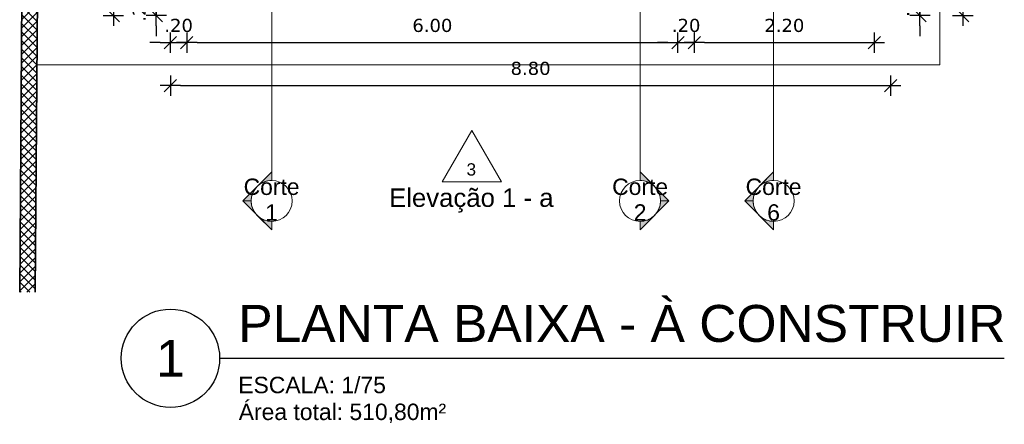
# Model space of a CAD drawing. Header units: millimetres. Extents: x -109 to 627, y -178 to 173.
# Tile 96 of 178: x 317.19 to 329.21, y -178.24 to -173.3. Entities that reach past the tile are written whole.
import ezdxf
from ezdxf.enums import TextEntityAlignment as Align

# ---------------------------------------------------------------- set-up
doc = ezdxf.new("R2010")
doc.units = ezdxf.units.MM
for name, color, linetype, lineweight in [('ARQ - ALVENARIA - OSSO', 2, 'Continuous', 35), ('ARQ - COTA_NÍVEL', 2, 'Continuous', 5), ('ARQ - PAREDES_HACHURA', 9, 'Continuous', 35), ('ARQ - PISO', 9, 'Continuous', 5), ('ARQ - SIMBOLO_CORTE', 2, 'Continuous', 5)]:
    doc.layers.add(name, color=color, linetype=linetype, lineweight=lineweight)
doc.styles.add('Arial_1', font='arial.ttf', dxfattribs={"height": 0.2249999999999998})
doc.styles.add('Arial_2', font='arial.ttf', dxfattribs={"height": 0.1499999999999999})
doc.styles.add('FNDE Texto Cota 0100', font='verdana.ttf', dxfattribs={"height": 0.16})
doc.styles.get("Standard").update_dxf_attribs({"font": 'arial.ttf'})
doc.dimstyles.new('FNDE 1-0100', dxfattribs={"dimscale": 2.5, "dimtxt": 0.16, "dimasz": 0.05, "dimexe": 0.15, "dimexo": 0.15, "dimgap": 0.05, "dimtad": 1, "dimzin": 4, "dimdsep": 46, "dimtxsty": 'FNDE Texto Cota 0100', "dimblk": 'tic', "dimcen": 0.15, "dimdle": 0.15, "dimse1": 1, "dimse2": 1, "dimclrd": 251, "dimclre": 251, "dimclrt": 256, "dimaunit": 1, "dimadec": 3, "dimazin": 0, "dimtfac": 1, "dimtix": 1, "dimtmove": 2, "dimatfit": 3, "dimldrblk": 'tic', "dimfxl": 0.15, "dimtvp": 1, "dimtolj": 1, "dimtzin": 0, "dimarcsym": 0})

# ---------------------------------------------------------------- blocks, each defined once
blk = doc.blocks.new('Elevação - Nome da Vista e Número do Detalhe 01-790552-NÍVEL 1')
at = {"layer": 'ARQ - COTA_NÍVEL'}
for p, q in [((8.475416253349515e-05, 0.007484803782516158), (-0.00474392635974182, -0.0008787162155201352)), ((0.004913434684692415, -0.0008787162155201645), (8.475416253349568e-05, 0.007484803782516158)), ((-0.00474392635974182, -0.0008787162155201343), (0.004913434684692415, -0.0008787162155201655))]:
    blk.add_line(p, q, dxfattribs=at)
blk = doc.blocks.new('tic')
at = {"color": 251}
for p, q in [((0, -1.000000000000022), (0, 0.9999999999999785)), ((-1.000000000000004, 0), (0.9999999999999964, 0))]:
    blk.add_line(p, q, dxfattribs=at)
blk.add_line((-0.6000000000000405, -0.600000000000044), (0.6000000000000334, 0.600000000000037))
blk = doc.blocks.new('*D407')
at = {"color": 251, "lineweight": -2, "transparency": 16777216}
for p, q in [((318.8549818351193, -172.9259650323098), (318.8549818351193, -172.8009650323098)), ((318.8549818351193, -173.0509650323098), (318.8549818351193, -173.2509132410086)), ((318.8549818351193, -173.3759132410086), (318.8549818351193, -173.5009132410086))]:
    blk.add_line(p, q, dxfattribs=at)
at = {"layer": 'Defpoints', "color": 0, "transparency": 16777216}
for p in [(319.22720791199, -173.0509650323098), (318.8549818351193, -173.2509132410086), (319.0272597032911, -173.2509132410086)]:
    blk.add_point(p, dxfattribs=at)
at = {"color": 251, "lineweight": -2, "transparency": 16777216, "xscale": 0.125, "yscale": 0.125, "zscale": 0.125}
for p, rotation in [((318.8549818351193, -173.0509650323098), 270), ((318.8549818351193, -173.2509132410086), 90)]:
    blk.add_blockref('tic', p, dxfattribs=dict(at, rotation=rotation))
at = {"transparency": 16777216, "insert": (318.6466507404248, -173.1509391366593), "char_height": 0.16, "attachment_point": 5, "rotation": 90, "style": 'FNDE Texto Cota 0100'}
blk.add_mtext('\\A1;.20', dxfattribs=at)
blk = doc.blocks.new('*D408')
at = {"color": 251, "lineweight": -2, "transparency": 16777216}
blk.add_line((318.330117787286, -173.1259132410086), (318.330117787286, -129.9871519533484), dxfattribs=at)
at = {"layer": 'Defpoints', "color": 0, "transparency": 16777216}
for p in [(318.330117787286, -129.8621519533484), (319.0272597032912, -129.8621519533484), (319.0272597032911, -173.2509132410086)]:
    blk.add_point(p, dxfattribs=at)
at = {"color": 251, "lineweight": -2, "transparency": 16777216, "xscale": 0.125, "yscale": 0.125, "zscale": 0.125}
for p, rotation in [((318.330117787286, -129.8621519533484), 90), ((318.330117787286, -173.2509132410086), 270)]:
    blk.add_blockref('tic', p, dxfattribs=dict(at, rotation=rotation))
at = {"transparency": 16777216, "insert": (318.1217866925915, -151.5565325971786), "char_height": 0.16, "attachment_point": 5, "rotation": 90, "style": 'FNDE Texto Cota 0100'}
blk.add_mtext('\\A1;43.39', dxfattribs=at)
blk = doc.blocks.new('*D409')
at = {"color": 251, "lineweight": -2, "transparency": 16777216}
for p, q in [((318.902259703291, -173.579697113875), (318.777259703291, -173.579697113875)), ((319.027259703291, -173.579697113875), (319.2272079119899, -173.579697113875)), ((319.3522079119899, -173.579697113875), (319.4772079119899, -173.579697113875))]:
    blk.add_line(p, q, dxfattribs=at)
at = {"layer": 'Defpoints', "color": 0, "transparency": 16777216}
for p in [(319.2272079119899, -173.0509650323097), (319.027259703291, -173.2509132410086), (319.2272079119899, -173.579697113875)]:
    blk.add_point(p, dxfattribs=at)
at = {"color": 251, "lineweight": -2, "transparency": 16777216, "xscale": 0.125, "yscale": 0.125, "zscale": 0.125}
blk.add_blockref('tic', (319.027259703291, -173.579697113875), dxfattribs=at)
at = {"color": 251, "lineweight": -2, "transparency": 16777216, "xscale": 0.125, "yscale": 0.125, "zscale": 0.125, "rotation": 180}
blk.add_blockref('tic', (319.2272079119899, -173.579697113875), dxfattribs=at)
at = {"transparency": 16777216, "insert": (319.1272338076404, -173.3713660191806), "char_height": 0.16, "attachment_point": 5, "style": 'FNDE Texto Cota 0100'}
blk.add_mtext('\\A1;.20', dxfattribs=at)
blk = doc.blocks.new('*D410')
at = {"color": 251, "lineweight": -2, "transparency": 16777216}
blk.add_line((319.3522079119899, -173.579697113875), (325.1006541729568, -173.579697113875), dxfattribs=at)
at = {"layer": 'Defpoints', "color": 0, "transparency": 16777216}
for p in [(319.2272079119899, -173.0509650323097), (325.2256541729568, -173.0509650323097), (325.2256541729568, -173.579697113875)]:
    blk.add_point(p, dxfattribs=at)
at = {"color": 251, "lineweight": -2, "transparency": 16777216, "xscale": 0.125, "yscale": 0.125, "zscale": 0.125, "rotation": 180}
blk.add_blockref('tic', (319.2272079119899, -173.579697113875), dxfattribs=at)
at = {"color": 251, "lineweight": -2, "transparency": 16777216, "xscale": 0.125, "yscale": 0.125, "zscale": 0.125}
blk.add_blockref('tic', (325.2256541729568, -173.579697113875), dxfattribs=at)
at = {"transparency": 16777216, "insert": (322.2264310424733, -173.3714197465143), "char_height": 0.16, "attachment_point": 5, "style": 'FNDE Texto Cota 0100'}
blk.add_mtext('\\A1;6.00', dxfattribs=at)
blk = doc.blocks.new('*D411')
at = {"color": 251, "lineweight": -2, "transparency": 16777216}
for p, q in [((325.1006541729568, -173.579697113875), (324.9756541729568, -173.579697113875)), ((325.2256541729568, -173.579697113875), (325.4256023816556, -173.579697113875)), ((325.5506023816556, -173.579697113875), (325.6756023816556, -173.579697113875))]:
    blk.add_line(p, q, dxfattribs=at)
at = {"layer": 'Defpoints', "color": 0, "transparency": 16777216}
for p in [(325.2256541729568, -173.0509650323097), (325.4256023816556, -173.2509132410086), (325.4256023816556, -173.579697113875)]:
    blk.add_point(p, dxfattribs=at)
at = {"color": 251, "lineweight": -2, "transparency": 16777216, "xscale": 0.125, "yscale": 0.125, "zscale": 0.125}
blk.add_blockref('tic', (325.2256541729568, -173.579697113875), dxfattribs=at)
at = {"color": 251, "lineweight": -2, "transparency": 16777216, "xscale": 0.125, "yscale": 0.125, "zscale": 0.125, "rotation": 180}
blk.add_blockref('tic', (325.4256023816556, -173.579697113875), dxfattribs=at)
at = {"transparency": 16777216, "insert": (325.3256282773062, -173.3713660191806), "char_height": 0.16, "attachment_point": 5, "style": 'FNDE Texto Cota 0100'}
blk.add_mtext('\\A1;.20', dxfattribs=at)
blk = doc.blocks.new('*D412')
at = {"color": 251, "lineweight": -2, "transparency": 16777216}
blk.add_line((325.5506023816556, -173.579697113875), (327.5000326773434, -173.579697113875), dxfattribs=at)
at = {"layer": 'Defpoints', "color": 0, "transparency": 16777216}
for p in [(325.4256023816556, -173.2509132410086), (327.6250326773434, -173.2509132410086), (327.6250326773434, -173.579697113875)]:
    blk.add_point(p, dxfattribs=at)
at = {"color": 251, "lineweight": -2, "transparency": 16777216, "xscale": 0.125, "yscale": 0.125, "zscale": 0.125, "rotation": 180}
blk.add_blockref('tic', (325.4256023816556, -173.579697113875), dxfattribs=at)
at = {"color": 251, "lineweight": -2, "transparency": 16777216, "xscale": 0.125, "yscale": 0.125, "zscale": 0.125}
blk.add_blockref('tic', (327.6250326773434, -173.579697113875), dxfattribs=at)
at = {"transparency": 16777216, "insert": (326.5253175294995, -173.3713660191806), "char_height": 0.16, "attachment_point": 5, "style": 'FNDE Texto Cota 0100'}
blk.add_mtext('\\A1;2.20', dxfattribs=at)
blk = doc.blocks.new('*D413')
at = {"color": 251, "lineweight": -2, "transparency": 16777216}
blk.add_line((319.152259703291, -174.1045611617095), (327.6999808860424, -174.1045611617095), dxfattribs=at)
at = {"layer": 'Defpoints', "color": 0, "transparency": 16777216}
for p in [(319.027259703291, -173.2509132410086), (327.8249808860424, -173.2509132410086), (327.8249808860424, -174.1045611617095)]:
    blk.add_point(p, dxfattribs=at)
at = {"color": 251, "lineweight": -2, "transparency": 16777216, "xscale": 0.125, "yscale": 0.125, "zscale": 0.125, "rotation": 180}
blk.add_blockref('tic', (319.027259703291, -174.1045611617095), dxfattribs=at)
at = {"color": 251, "lineweight": -2, "transparency": 16777216, "xscale": 0.125, "yscale": 0.125, "zscale": 0.125}
blk.add_blockref('tic', (327.8249808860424, -174.1045611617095), dxfattribs=at)
at = {"transparency": 16777216, "insert": (323.4261202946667, -173.8959077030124), "char_height": 0.16, "attachment_point": 5, "style": 'FNDE Texto Cota 0100'}
blk.add_mtext('\\A1;8.80', dxfattribs=at)
blk = doc.blocks.new('*D467')
at = {"color": 251, "lineweight": -2, "transparency": 16777216}
blk.add_line((328.7050822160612, -173.1259132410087), (328.7050822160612, -138.7848731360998), dxfattribs=at)
at = {"layer": 'Defpoints', "color": 0, "transparency": 16777216}
for p in [(327.8249808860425, -138.6598731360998), (328.7050822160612, -138.6598731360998), (327.8249808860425, -173.2509132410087)]:
    blk.add_point(p, dxfattribs=at)
at = {"color": 251, "lineweight": -2, "transparency": 16777216, "xscale": 0.125, "yscale": 0.125, "zscale": 0.125}
for p, rotation in [((328.7050822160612, -138.6598731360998), 90), ((328.7050822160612, -173.2509132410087), 270)]:
    blk.add_blockref('tic', p, dxfattribs=dict(at, rotation=rotation))
at = {"transparency": 16777216, "insert": (328.4967511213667, -155.9553931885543), "char_height": 0.16, "attachment_point": 5, "rotation": 90, "style": 'FNDE Texto Cota 0100'}
blk.add_mtext('\\A1;34.59', dxfattribs=at)
blk = doc.blocks.new('Corte - Seta 01-821232-Corte 4')
at = {"layer": 'ARQ - SIMBOLO_CORTE'}
h = blk.add_hatch(color=256, dxfattribs=at)
edge = h.paths.add_edge_path(flags=0)
edge.add_line((-4.139210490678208, -1.945222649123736), (-4.139210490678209, -2.04831649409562))
edge.add_arc((-4.139210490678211, -2.298316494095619), 0.2499999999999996, 47.921604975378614, 89.99999999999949, ccw=False)
edge.add_line((-3.971673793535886, -2.112759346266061), (-4.139210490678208, -1.945222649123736))
h = blk.add_hatch(color=256, dxfattribs=at)
edge = h.paths.add_edge_path(flags=0)
edge.add_arc((-4.139210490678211, -2.29831649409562), 0.2500000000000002, -6.821210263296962e-13, 42.078395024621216, ccw=False)
edge.add_line((-3.889210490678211, -2.298316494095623), (-3.786116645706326, -2.298316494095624))
edge.add_line((-3.786116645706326, -2.298316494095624), (-3.953653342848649, -2.130779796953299))
h = blk.add_hatch(color=256, dxfattribs=at)
edge = h.paths.add_edge_path(flags=0)
edge.add_line((-3.953653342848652, -2.465853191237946), (-3.786116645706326, -2.298316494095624))
edge.add_line((-3.786116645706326, -2.298316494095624), (-3.889210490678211, -2.298316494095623))
edge.add_arc((-4.139210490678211, -2.298316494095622), 0.2500000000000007, 317.9216049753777, 359.9999999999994, ccw=False)
h = blk.add_hatch(color=256, dxfattribs=at)
edge = h.paths.add_edge_path(flags=0)
edge.add_line((-4.139210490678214, -2.651410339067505), (-3.97167379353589, -2.483873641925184))
edge.add_arc((-4.13921049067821, -2.298316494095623), 0.2499999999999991, 269.9999999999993, 312.0783950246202, ccw=False)
edge.add_line((-4.139210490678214, -2.548316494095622), (-4.139210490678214, -2.651410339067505))
for p, q in [((-3.786116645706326, -2.298316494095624), (-4.139210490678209, -1.945222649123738)), ((-4.139210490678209, -2.048316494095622), (-4.139210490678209, -1.945222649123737)), ((-4.139210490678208, -1.945222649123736), (-3.971673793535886, -2.112759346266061)), ((-4.139210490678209, -2.04831649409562), (-4.139210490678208, -1.945222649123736)), ((-3.953653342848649, -2.130779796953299), (-3.786116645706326, -2.298316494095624)), ((-3.786116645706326, -2.298316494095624), (-4.139210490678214, -2.651410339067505)), ((-3.786116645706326, -2.298316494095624), (-3.953653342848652, -2.465853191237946)), ((-3.786116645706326, -2.298316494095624), (-3.889210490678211, -2.298316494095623)), ((-3.889210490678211, -2.298316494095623), (-3.786116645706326, -2.298316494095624)), ((-3.97167379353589, -2.483873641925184), (-4.139210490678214, -2.651410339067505)), ((-4.139210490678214, -2.548316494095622), (-4.139210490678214, -2.651410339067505)), ((-4.139210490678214, -2.651410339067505), (-4.139210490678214, -2.548316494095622))]:
    blk.add_line(p, q, dxfattribs=at)
for centre, radius, start, end in [((-4.13921049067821, -2.298316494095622), 0.2500000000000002, 90.00000000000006, 269.9999999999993), ((-4.139210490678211, -2.298316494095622), 0.2500000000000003, 269.9999999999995, 89.9999999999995), ((-4.139210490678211, -2.298316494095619), 0.2499999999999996, 47.92160497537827, 89.99999999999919), ((-4.139210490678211, -2.29831649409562), 0.2500000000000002, 359.9999999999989, 42.07839502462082), ((-4.139210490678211, -2.298316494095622), 0.2500000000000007, 317.9216049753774, 359.9999999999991), ((-4.13921049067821, -2.298316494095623), 0.2499999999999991, 269.9999999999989, 312.0783950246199)]:
    blk.add_arc(centre, radius, start, end, dxfattribs=at)
blk = doc.blocks.new('*D594')
at = {"color": 251, "lineweight": -2, "transparency": 16777216}
for p, q in [((328.182116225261, -172.8059961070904), (328.182116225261, -172.6809961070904)), ((328.182116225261, -172.9309961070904), (328.182116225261, -173.2509132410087)), ((328.182116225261, -173.3759132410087), (328.182116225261, -173.5009132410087))]:
    blk.add_line(p, q, dxfattribs=at)
at = {"layer": 'Defpoints', "color": 0, "transparency": 16777216}
for p in [(327.8249808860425, -172.9309961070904), (327.8249808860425, -173.2509132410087), (328.182116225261, -173.2509132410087)]:
    blk.add_point(p, dxfattribs=at)
at = {"color": 251, "lineweight": -2, "transparency": 16777216, "xscale": 0.125, "yscale": 0.125, "zscale": 0.125}
for p, rotation in [((328.182116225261, -172.9309961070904), 270), ((328.182116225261, -173.2509132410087), 90)]:
    blk.add_blockref('tic', p, dxfattribs=dict(at, rotation=rotation))
at = {"transparency": 16777216, "insert": (327.9737851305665, -173.0909546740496), "char_height": 0.16, "attachment_point": 5, "rotation": 90, "style": 'FNDE Texto Cota 0100'}
blk.add_mtext('\\A1;.32', dxfattribs=at)

msp = doc.modelspace()

# ---------------------------------------------------------------- hatches: boundary and pattern name
at = {"layer": 'ARQ - PAREDES_HACHURA'}
h = msp.add_hatch(dxfattribs=at)
h.set_pattern_fill('DIAGONAL  CRUZADA - 1MM', color=256, scale=0.9997410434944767, style=0, pattern_type=2)
h.set_pattern_definition([(45, (316.1256538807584, -147.1297512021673), (-0.05301927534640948, 0.05301927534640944), []), (135, (316.1256538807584, -147.1297512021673), (-0.05301927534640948, -0.05301927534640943), [])])
h.paths.add_polyline_path([(317.3761451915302, -176.6259724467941), (317.7413764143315, -126.6404713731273), (317.5514326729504, -126.638811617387), (317.1861994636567, -176.6245845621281)], flags=0)

# ---------------------------------------------------------------- linework, layer by layer
at = {"color": 2}
msp.add_line((319.6285210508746, -177.4329311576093), (329.2118183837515, -177.4329311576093), dxfattribs=at)
msp.add_circle((319.0279210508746, -177.4329311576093), 0.6006, dxfattribs=at)
at = {"layer": 'ARQ - ALVENARIA - OSSO'}
for p, q in [((317.5514326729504, -126.638811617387), (317.1861994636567, -176.6245845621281)), ((317.3761451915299, -176.625972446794), (317.7399885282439, -126.8304172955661))]:
    msp.add_line(p, q, dxfattribs=at)
at = {"layer": 'ARQ - PISO'}
for p, q in [((328.4248255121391, -173.8507578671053), (328.4248255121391, -139.2597177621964)), ((317.3964229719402, -173.8507578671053), (328.4248255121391, -173.8507578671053))]:
    msp.add_line(p, q, dxfattribs=at)
at = {"layer": 'ARQ - SIMBOLO_CORTE'}
for p, q in [((320.263792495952, -128.9195836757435), (320.263792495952, -175.1946676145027)), ((324.7625550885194, -128.9195836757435), (324.7625550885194, -175.1946676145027)), ((326.3948729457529, -128.9195836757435), (326.394872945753, -175.1946676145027))]:
    msp.add_line(p, q, dxfattribs=at)

# ---------------------------------------------------------------- block references
at = {"layer": 'ARQ - COTA_NÍVEL', "xscale": 74.98057826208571, "yscale": 74.98057826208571, "zscale": 74.98057826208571}
msp.add_blockref('Elevação - Nome da Vista e Número do Detalhe 01-790552-NÍVEL 1', (322.7011905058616, -175.2141129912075), dxfattribs=at)
at = {"layer": 'ARQ - SIMBOLO_CORTE', "yscale": 0.9997410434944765, "zscale": 0.9997410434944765}
for p, xscale in [((316.1256538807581, -173.2143640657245), -0.9997410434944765), ((328.9006937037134, -173.2143640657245), 0.9997410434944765), ((322.256734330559, -173.2143640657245), -0.9997410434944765)]:
    msp.add_blockref('Corte - Seta 01-821232-Corte 4', p, dxfattribs=dict(at, xscale=xscale))

# ---------------------------------------------------------------- texts
at = {"color": 6}
msp.add_text('PLANTA BAIXA - À CONSTRUIR', height=0.45045, dxfattribs=at).set_placement((319.855743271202, -177.2327311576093))
msp.add_text('1', height=0.45045, dxfattribs=at).set_placement((319.0279210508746, -177.4329311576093), align=Align.MIDDLE)
at = {"color": 2}
for s, p in [('ESCALA: 1/75', (319.855743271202, -177.8590048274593)), ('Área total: 510,80m²', (319.8613126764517, -178.1866199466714))]:
    msp.add_text(s, height=0.2002, dxfattribs=at).set_placement(p)
at = {"layer": 'ARQ - COTA_NÍVEL', "attachment_point": 2, "line_spacing_factor": 0.9417779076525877}
for s, insert, char_height, width, style in [('3', (322.7019637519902, -175.052597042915), 0.1499611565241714, 0.1395295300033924, 'Arial_2'), ('Elevação 1 - a', (322.7019637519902, -175.3603570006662), 0.2249417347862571, 2.404050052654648, 'Arial_1')]:
    msp.add_mtext(s, dxfattribs=dict(at, insert=insert, char_height=char_height, width=width, style=style))
at = {"layer": 'ARQ - SIMBOLO_CORTE', "char_height": 0.1999482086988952, "width": 0.8151462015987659, "attachment_point": 2, "line_spacing_factor": 0.9417779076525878, "style": 'Arial_1'}
for s, insert in [('Corte\\P1', (320.2626455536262, -175.2395331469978)), ('Corte\\P2', (324.7637020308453, -175.2395331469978)), ('Corte\\P6', (326.393726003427, -175.2395331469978))]:
    msp.add_mtext(s, dxfattribs=dict(at, insert=insert))

# ---------------------------------------------------------------- dimensions: what is measured, and where the dimension line sits
for base, p1, p2, picture, middle in [((318.330117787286, -129.8621519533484), (319.027259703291, -173.2509132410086), (319.0272597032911, -129.8621519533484), '*D408', (318.1217866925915, -151.5565325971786)), ((328.7050822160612, -138.6598731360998), (327.8249808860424, -173.2509132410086), (327.8249808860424, -138.6598731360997), '*D467', (328.4967511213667, -155.9553931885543)), ((328.182116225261, -173.2509132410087), (327.8249808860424, -172.9309961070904), (327.8249808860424, -173.2509132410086), '*D594', (327.9737851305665, -173.0909546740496)), ((318.8549818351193, -173.2509132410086), (319.2272079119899, -173.0509650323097), (319.027259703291, -173.2509132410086), '*D407', (318.6466507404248, -173.1509391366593))]:
    dim = msp.add_linear_dim(base=base, p1=p1, p2=p2, angle=90, dimstyle='FNDE 1-0100')
    dim.commit()
    dim.dimension.update_dxf_attribs({"geometry": picture, "text_midpoint": middle})
for base, p1, p2, picture, middle in [((319.2272079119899, -173.579697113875), (319.027259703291, -173.2509132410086), (319.2272079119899, -173.0509650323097), '*D409', (319.1272338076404, -173.3713660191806)), ((325.2256541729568, -173.579697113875), (319.2272079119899, -173.0509650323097), (325.2256541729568, -173.0509650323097), '*D410', (322.2264310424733, -173.3714197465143)), ((325.4256023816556, -173.579697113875), (325.2256541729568, -173.0509650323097), (325.4256023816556, -173.2509132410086), '*D411', (325.3256282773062, -173.3713660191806)), ((327.8249808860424, -174.1045611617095), (319.027259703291, -173.2509132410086), (327.8249808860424, -173.2509132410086), '*D413', (323.4261202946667, -173.8959077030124)), ((327.6250326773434, -173.579697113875), (325.4256023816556, -173.2509132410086), (327.6250326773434, -173.2509132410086), '*D412', (326.5253175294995, -173.3713660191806))]:
    dim = msp.add_linear_dim(base=base, p1=p1, p2=p2, dimstyle='FNDE 1-0100')
    dim.commit()
    dim.dimension.update_dxf_attribs({"geometry": picture, "text_midpoint": middle})

doc.saveas('drawing.dxf')
